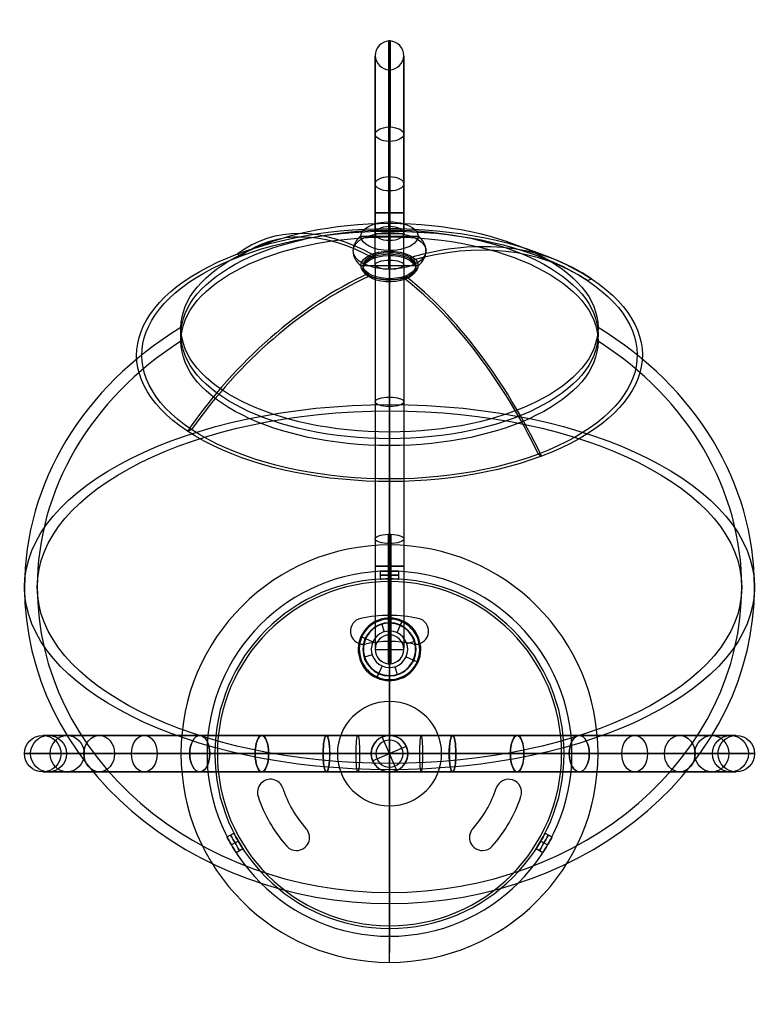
# Model space of a CAD drawing. Extents: x -71 to 71, y -48 to 141.
import ezdxf

# ---------------------------------------------------------------- set-up
doc = ezdxf.new("R2010")
doc.units = 0
doc.header["$MEASUREMENT"] = 0
doc.layers.add('MODEL_237_1', color=7, linetype='CONTINUOUS')

msp = doc.modelspace()

# ---------------------------------------------------------------- linework, layer by layer
at = {"layer": 'MODEL_237_1'}
for p, q in [((0, 120.12, 85.78), (0, 101.09, 96.77)), ((-2.75, 118.75, 83.4), (-2.75, 99.71, 94.39)), ((0, 98.34, 92), (0, 117.37, 81.01)), ((2.75, 118.75, 83.4), (2.75, 99.71, 94.39)), ((-0.01, 96.44, 89.92), (0.01, 101.94, 99.45)), ((0, 99.06, 140.95), (0, 101.66, 139.45)), ((0, 98.34, 92), (0, 101.09, 96.77)), ((-5.5, 99.2, 94.69), (5.5, 99.19, 94.68)), ((-2.75, 99.71, 94.39), (2.75, 99.71, 94.39)), ((0.01, 96.32, 102.7), (-0.01, 90.82, 93.17)), ((-29.16, 95.79, 141.4), (-28.56, 95.39, 140.71)), ((-3.04, 95.58, 101.43), (-3.04, 94.98, 101.78)), ((0, 42.07, 49.57), (0, 94.61, 31.29)), ((4.03, 94.48, 100.91), (4.03, 95.08, 100.56)), ((-5.5, 93.57, 97.94), (5.5, 93.56, 97.93)), ((-2.75, 93.71, 28.69), (-2.75, 41.17, 46.98)), ((0, 92.81, 26.1), (0, 40.26, 44.38)), ((2.75, 93.71, 28.69), (2.75, 41.17, 46.98)), ((-4.03, 92.05, 95.31), (-4.03, 91.44, 95.66)), ((3.04, 91.55, 94.44), (3.04, 90.94, 94.79)), ((37.95, 90.69, 132.58), (38.75, 90.99, 133.1)), ((-40, 79.06, 106.31), (-40, 81.66, 104.81)), ((40, 79.06, 106.31), (40, 81.66, 104.81)), ((-38.75, 61.83, 82.58), (-37.95, 62.13, 83.1)), ((0, 61.66, 70.17), (0, 59.06, 71.67)), ((28.56, 57.43, 74.97), (29.16, 57.03, 74.28)), ((0, 40, 25), (0, 40, 27)), ((0, 25.1, 25), (0, 40, 25)), ((0, 25.1, 27), (0, 40, 27)), ((-1.75, 33.45, 17), (-1.75, 34.96, 17)), ((0, 35, 2), (0, 35, 15.25)), ((0, 35, 18.75), (0, 35, 25)), ((0, 33.5, 15.25), (0, 35, 15.25)), ((0, 35, 25), (0, 33.5, 25)), ((0, 33.5, 18.75), (0, 35, 18.75)), ((1.75, 34.96, 17), (1.75, 33.45, 17)), ((0, 33.5, 15.25), (0, 33.5, 2)), ((0, 33.5, 25), (0, 33.5, 18.75)), ((0, 33, 1.5), (0, 26.5, 1.5)), ((0, 26.5), (0, 33)), ((0, 26.5), (0, 26.5, 1.5)), ((-5.52, 25.92), (-5.52, 25.92, 1.5)), ((-1.48, 24.78, 27), (-1.04, 23.34, 27)), ((0, 25.1, 25), (0, 25.1, 27)), ((2.37, 25.29, 29), (1.43, 23.19, 29)), ((2.04, 24.56, 27), (2.37, 25.29, 27)), ((2.45, 25.48, 27.2), (2.45, 25.48, 28.8)), ((5.52, 25.92), (5.52, 25.92, 1.5)), ((-7.5, 23.47), (-7.5, 23.47, 1.5)), ((0, 22.74, 31.92), (0, 22.74, 4.48)), ((0, 17.24, 4.48), (0, 22.74, 4.48)), ((1.43, 23.19, 29), (1.43, 23.19, 27)), ((7.5, 23.47), (7.5, 23.47, 1.5)), ((-5.48, 22.45, 28.8), (-5.48, 22.45, 27.2)), ((-5.29, 22.37, 29), (-3.19, 21.43, 29)), ((-5.29, 22.37, 27), (-4.56, 22.04, 27)), ((-5, 20.97, 1.5), (-5, 20.97)), ((-4.48, 21.03), (-4.48, 21.03, 1.5)), ((-3.19, 21.43, 29), (-3.19, 21.43, 27)), ((0, 21.5, 1.5), (0, 10, 1.5)), ((0, 10), (0, 21.5)), ((0, 21.5), (0, 21.5, 1.5)), ((4.78, 21.48, 27), (3.34, 21.04, 27)), ((4.48, 21.03, 1.5), (4.48, 21.03)), ((5, 20.97, 1.5), (5, 20.97)), ((-5.1, 20, 27), (-5.1, 20, 25)), ((-3.34, 18.96, 27), (-4.78, 18.52, 27)), ((-2.75, 19.99, 4.48), (-2.75, 19.99, 31.92)), ((-2.75, 19.99, 4.48), (2.75, 19.99, 4.48)), ((2.75, 19.99, 31.92), (2.75, 19.99, 4.48)), ((5.1, 20, 25), (5.1, 20, 27)), ((0, 17.24, 31.92), (0, 17.24, 4.48)), ((3.19, 18.57, 29), (3.19, 18.57, 27)), ((3.19, 18.57, 29), (5.29, 17.63, 29)), ((4.56, 17.96, 27), (5.29, 17.63, 27)), ((5.48, 17.55, 28.8), (5.48, 17.55, 27.2)), ((-1.43, 16.81, 29), (-2.37, 14.71, 29)), ((-2.37, 14.71, 27), (-2.04, 15.44, 27)), ((-1.43, 16.81, 27), (-1.43, 16.81, 29)), ((1.04, 16.66, 27), (1.48, 15.22, 27)), ((-2.45, 14.52, 28.8), (-2.45, 14.52, 27.2)), ((0, 14.9, 25), (0, 14.9, 27)), ((0, 2.6, 25), (0, 14.9, 25)), ((0, 2.6, 27), (0, 14.9, 27)), ((0, 10, 1.5), (0, 10)), ((1.4, -3.21, 27), (-1.4, 3.21, 27)), ((0, 3.5, 67), (-0.06, 3.5, 67.06)), ((0.06, 3.5, 67.06), (-0.06, 3.5, 67.06)), ((-0.06, 3.5, 67.06), (0, 3.5, 67.13)), ((0, 3.5, 67.13), (0.06, 3.5, 67.06)), ((0.06, 3.5, 67.06), (0, 3.5, 67)), ((0, 3.5, 27), (0, 3.5, 67)), ((0, 3.5, 67), (0, 3.5, 67.13)), ((0, 2.6, 25), (0, 2.6, 27)), ((-35, 0, 25), (-33.5, 0, 25)), ((-35, 0, 2), (-35, 0, 25)), ((-33.5, 0, 2), (-33.5, 0, 25)), ((-33, 0, 1.5), (-10, 0, 1.5)), ((-33, 0), (-10, 0)), ((-10, 0), (-10, 0, 1.5)), ((-3.5, 0, 63.59), (-3.5, 0, 27)), ((3.21, 1.4, 27), (-3.21, -1.4, 27)), ((3.5, 0, 27), (3.5, 0, 63.59)), ((10, 0, 1.5), (33, 0, 1.5)), ((10, 0), (33, 0)), ((10, 0), (10, 0, 1.5)), ((33.5, 0, 2), (33.5, 0, 25)), ((33.5, 0, 25), (35, 0, 25)), ((35, 0, 2), (35, 0, 25)), ((-40, 0, 25), (-40, 0, 27)), ((-40, 0, 25), (-2.6, 0, 25)), ((-40, 0, 27), (-2.6, 0, 27)), ((-2.6, 0, 27), (-2.6, 0, 25)), ((2.6, 0, 25), (2.6, 0, 27)), ((2.6, 0, 25), (40, 0, 25)), ((2.6, 0, 27), (40, 0, 27)), ((40, 0, 27), (40, 0, 25)), ((0, -3.5, 67.13), (-0.06, -3.5, 67.06)), ((-0.06, -3.5, 67.06), (0, -3.5, 67)), ((-0.06, -3.5, 67.06), (0.06, -3.5, 67.06)), ((0, -2.6, 25), (0, -2.6, 27)), ((0, -40, 25), (0, -2.6, 25)), ((0, -40, 27), (0, -2.6, 27)), ((0, -3.5, 67), (0.06, -3.5, 67.06)), ((0.06, -3.5, 67.06), (0, -3.5, 67.13)), ((0, -3.5, 67), (0, -3.5, 67.13)), ((0, -3.5, 27), (0, -3.5, 67)), ((-22.83, -4.91), (-22.83, -4.91, 1.5)), ((22.83, -4.91), (22.83, -4.91, 1.5)), ((-25.33, -7.41), (-25.33, -7.41, 1.5)), ((-20.45, -6.64, 1.5), (-20.45, -6.64)), ((20.45, -6.64), (20.45, -6.64, 1.5)), ((25.33, -7.41), (25.33, -7.41, 1.5)), ((-25.21, -8.18), (-25.21, -8.18, 1.5)), ((25.21, -8.18, 1.5), (25.21, -8.18)), ((0, -10), (0, -10, 1.5)), ((0, -10, 1.5), (0, -33, 1.5)), ((0, -33), (0, -10)), ((-15.97, -14.39), (-15.97, -14.39, 1.5)), ((15.97, -14.39, 1.5), (15.97, -14.39)), ((-31.15, -15.96, 17), (-29.85, -15.21, 17)), ((-29.01, -16.75, 15.25), (-30.31, -17.5, 15.25)), ((-29.01, -16.75, 18.75), (-30.31, -17.5, 18.75)), ((-15.33, -16.07), (-15.33, -16.07, 1.5)), ((15.33, -16.07), (15.33, -16.07, 1.5)), ((29.01, -16.75, 15.25), (30.31, -17.5, 15.25)), ((29.01, -16.75, 18.75), (30.31, -17.5, 18.75)), ((29.85, -15.21, 17), (31.15, -15.96, 17)), ((-28.1, -18.24, 17), (-29.4, -18.99, 17)), ((-19.69, -17.74, 1.5), (-19.69, -17.74)), ((-17.83, -18.57, 1.5), (-17.83, -18.57)), ((17.83, -18.57, 1.5), (17.83, -18.57)), ((19.69, -17.74), (19.69, -17.74, 1.5)), ((29.4, -18.99, 17), (28.1, -18.24, 17)), ((0, -33.5, 2), (0, -33.5, 25)), ((0, -33.5, 25), (0, -35, 25)), ((0, -35, 25), (0, -35, 2)), ((0, -40, 25), (0, -40, 27))]:
    msp.add_line(p, q, dxfattribs=at)
for points in [[(-3.5, 0, 63.59), (-3.5, 0.05, 63.59), (-3.5, 0.09, 63.59), (-3.5, 0.14, 63.59), (-3.49, 0.19, 63.59), (-3.49, 0.23, 63.6), (-3.49, 0.28, 63.6), (-3.48, 0.33, 63.6), (-3.48, 0.37, 63.61), (-3.47, 0.42, 63.61), (-3.47, 0.46, 63.62), (-3.46, 0.51, 63.62), (-3.46, 0.55, 63.63), (-3.45, 0.6, 63.64), (-3.44, 0.64, 63.64), (-3.42, 0.73, 63.66), (-3.4, 0.82, 63.68), (-3.38, 0.91, 63.7), (-3.36, 0.99, 63.73), (-3.33, 1.08, 63.75), (-3.3, 1.16, 63.78), (-3.27, 1.25, 63.81), (-3.24, 1.33, 63.84), (-3.2, 1.41, 63.87), (-3.17, 1.49, 63.9), (-3.13, 1.56, 63.94), (-3.09, 1.64, 63.98), (-3.05, 1.71, 64.02), (-3.01, 1.79, 64.06), (-2.97, 1.86, 64.1), (-2.92, 1.93, 64.14), (-2.88, 1.99, 64.18), (-2.83, 2.06, 64.23), (-2.78, 2.12, 64.27), (-2.73, 2.19, 64.32), (-2.68, 2.25, 64.37), (-2.63, 2.31, 64.42), (-2.58, 2.36, 64.47), (-2.53, 2.42, 64.52), (-2.47, 2.47, 64.57), (-2.41, 2.54, 64.63), (-2.34, 2.6, 64.7), (-2.27, 2.67, 64.77), (-2.2, 2.72, 64.84), (-2.13, 2.78, 64.91), (-2.05, 2.83, 64.98), (-1.98, 2.89, 65.05), (-1.9, 2.94, 65.12), (-1.83, 2.98, 65.2), (-1.75, 3.03, 65.27), (-1.68, 3.07, 65.34), (-1.6, 3.11, 65.42), (-1.52, 3.15, 65.49), (-1.44, 3.19, 65.57), (-1.37, 3.22, 65.65), (-1.29, 3.25, 65.72), (-1.21, 3.28, 65.8), (-1.13, 3.31, 65.88), (-1.05, 3.34, 65.96), (-0.97, 3.36, 66.04), (-0.89, 3.38, 66.12), (-0.81, 3.4, 66.19), (-0.65, 3.44, 66.35), (-0.49, 3.47, 66.52), (-0.32, 3.48, 66.68), (-0.16, 3.5, 66.84), (0, 3.5, 67)], [(0, 3.5, 67), (0.16, 3.5, 66.84), (0.32, 3.48, 66.68), (0.49, 3.47, 66.52), (0.65, 3.44, 66.35), (0.81, 3.4, 66.19), (0.89, 3.38, 66.12), (0.97, 3.36, 66.04), (1.05, 3.34, 65.96), (1.13, 3.31, 65.88), (1.21, 3.28, 65.8), (1.29, 3.25, 65.72), (1.37, 3.22, 65.65), (1.44, 3.19, 65.57), (1.52, 3.15, 65.49), (1.6, 3.11, 65.42), (1.68, 3.07, 65.34), (1.75, 3.03, 65.27), (1.83, 2.98, 65.2), (1.9, 2.94, 65.12), (1.98, 2.89, 65.05), (2.05, 2.83, 64.98), (2.13, 2.78, 64.91), (2.2, 2.72, 64.84), (2.27, 2.67, 64.77), (2.34, 2.6, 64.7), (2.41, 2.54, 64.63), (2.47, 2.47, 64.57), (2.53, 2.42, 64.52), (2.58, 2.36, 64.47), (2.63, 2.31, 64.42), (2.68, 2.25, 64.37), (2.73, 2.19, 64.32), (2.78, 2.12, 64.27), (2.83, 2.06, 64.23), (2.88, 1.99, 64.18), (2.92, 1.93, 64.14), (2.97, 1.86, 64.1), (3.01, 1.79, 64.06), (3.05, 1.71, 64.02), (3.09, 1.64, 63.98), (3.13, 1.56, 63.94), (3.17, 1.49, 63.9), (3.2, 1.41, 63.87), (3.24, 1.33, 63.84), (3.27, 1.25, 63.81), (3.3, 1.16, 63.78), (3.33, 1.08, 63.75), (3.36, 0.99, 63.73), (3.38, 0.91, 63.7), (3.4, 0.82, 63.68), (3.42, 0.73, 63.66), (3.44, 0.64, 63.64), (3.45, 0.6, 63.64), (3.46, 0.55, 63.63), (3.46, 0.51, 63.62), (3.47, 0.46, 63.62), (3.47, 0.42, 63.61), (3.48, 0.37, 63.61), (3.48, 0.33, 63.6), (3.49, 0.28, 63.6), (3.49, 0.23, 63.6), (3.49, 0.19, 63.59), (3.5, 0.14, 63.59), (3.5, 0.09, 63.59), (3.5, 0.05, 63.59), (3.5, 0, 63.59)], [(0, -3.5, 67), (-0.16, -3.5, 66.84), (-0.32, -3.48, 66.68), (-0.49, -3.47, 66.52), (-0.65, -3.44, 66.35), (-0.81, -3.4, 66.19), (-0.89, -3.38, 66.12), (-0.97, -3.36, 66.04), (-1.05, -3.34, 65.96), (-1.13, -3.31, 65.88), (-1.21, -3.28, 65.8), (-1.29, -3.25, 65.72), (-1.37, -3.22, 65.65), (-1.44, -3.19, 65.57), (-1.52, -3.15, 65.49), (-1.6, -3.11, 65.42), (-1.68, -3.07, 65.34), (-1.75, -3.03, 65.27), (-1.83, -2.98, 65.2), (-1.9, -2.94, 65.12), (-1.98, -2.89, 65.05), (-2.05, -2.83, 64.98), (-2.13, -2.78, 64.91), (-2.2, -2.72, 64.84), (-2.27, -2.67, 64.77), (-2.34, -2.6, 64.7), (-2.41, -2.54, 64.63), (-2.47, -2.47, 64.57), (-2.53, -2.42, 64.52), (-2.58, -2.36, 64.47), (-2.63, -2.31, 64.42), (-2.68, -2.25, 64.37), (-2.73, -2.19, 64.32), (-2.78, -2.12, 64.27), (-2.83, -2.06, 64.23), (-2.88, -1.99, 64.18), (-2.92, -1.93, 64.14), (-2.97, -1.86, 64.1), (-3.01, -1.79, 64.06), (-3.05, -1.71, 64.02), (-3.09, -1.64, 63.98), (-3.13, -1.56, 63.94), (-3.17, -1.49, 63.9), (-3.2, -1.41, 63.87), (-3.24, -1.33, 63.84), (-3.27, -1.25, 63.81), (-3.3, -1.16, 63.78), (-3.33, -1.08, 63.75), (-3.36, -0.99, 63.73), (-3.38, -0.91, 63.7), (-3.4, -0.82, 63.68), (-3.42, -0.73, 63.66), (-3.44, -0.64, 63.64), (-3.45, -0.6, 63.64), (-3.46, -0.55, 63.63), (-3.46, -0.51, 63.62), (-3.47, -0.46, 63.62), (-3.47, -0.42, 63.61), (-3.48, -0.37, 63.61), (-3.48, -0.33, 63.6), (-3.49, -0.28, 63.6), (-3.49, -0.23, 63.6), (-3.49, -0.19, 63.59), (-3.5, -0.14, 63.59), (-3.5, -0.09, 63.59), (-3.5, -0.05, 63.59), (-3.5, 0, 63.59)], [(3.5, 0, 63.59), (3.5, -0.05, 63.59), (3.5, -0.09, 63.59), (3.5, -0.14, 63.59), (3.49, -0.19, 63.59), (3.49, -0.23, 63.6), (3.49, -0.28, 63.6), (3.48, -0.33, 63.6), (3.48, -0.37, 63.61), (3.47, -0.42, 63.61), (3.47, -0.46, 63.62), (3.46, -0.51, 63.62), (3.46, -0.55, 63.63), (3.45, -0.6, 63.64), (3.44, -0.64, 63.64), (3.42, -0.73, 63.66), (3.4, -0.82, 63.68), (3.38, -0.91, 63.7), (3.36, -0.99, 63.73), (3.33, -1.08, 63.75), (3.3, -1.16, 63.78), (3.27, -1.25, 63.81), (3.24, -1.33, 63.84), (3.2, -1.41, 63.87), (3.17, -1.49, 63.9), (3.13, -1.56, 63.94), (3.09, -1.64, 63.98), (3.05, -1.71, 64.02), (3.01, -1.79, 64.06), (2.97, -1.86, 64.1), (2.92, -1.93, 64.14), (2.88, -1.99, 64.18), (2.83, -2.06, 64.23), (2.78, -2.12, 64.27), (2.73, -2.19, 64.32), (2.68, -2.25, 64.37), (2.63, -2.31, 64.42), (2.58, -2.36, 64.47), (2.53, -2.42, 64.52), (2.47, -2.47, 64.57), (2.41, -2.54, 64.63), (2.34, -2.6, 64.7), (2.27, -2.67, 64.77), (2.2, -2.72, 64.84), (2.13, -2.78, 64.91), (2.05, -2.83, 64.98), (1.98, -2.89, 65.05), (1.9, -2.94, 65.12), (1.83, -2.98, 65.2), (1.75, -3.03, 65.27), (1.68, -3.07, 65.34), (1.6, -3.11, 65.42), (1.52, -3.15, 65.49), (1.44, -3.19, 65.57), (1.37, -3.22, 65.65), (1.29, -3.25, 65.72), (1.21, -3.28, 65.8), (1.13, -3.31, 65.88), (1.05, -3.34, 65.96), (0.97, -3.36, 66.04), (0.89, -3.38, 66.12), (0.81, -3.4, 66.19), (0.65, -3.44, 66.35), (0.49, -3.47, 66.52), (0.32, -3.48, 66.68), (0.16, -3.5, 66.84), (0, -3.5, 67)]]:
    msp.add_polyline3d(points, dxfattribs=at)
for centre in [(-66.5, 0, 133.5), (66.5, 0, 133.5)]:
    msp.add_circle(centre, 3.5, dxfattribs=at)
at = {"layer": 'MODEL_237_1', "extrusion": (0.18196, 3.98774e-15, 0.983306)}
msp.add_circle((0, 90.79, 131.27), 3.5, dxfattribs=at)
at = {"layer": 'MODEL_237_1', "extrusion": (-0.181957, 1.63135e-15, 0.983306)}
msp.add_circle((0, -42.21, 131.27), 3.5, dxfattribs=at)
at = {"layer": 'MODEL_237_1', "extrusion": (2.00341e-16, 1, -4.27394e-16)}
msp.add_circle((0, 133.5, 3.5), 66.5, dxfattribs=at)
at = {"layer": 'MODEL_237_1', "extrusion": (0.368098, -7.25044e-16, 0.929787)}
msp.add_circle((0, 115.64, 124.13), 3.5, dxfattribs=at)
at = {"layer": 'MODEL_237_1', "extrusion": (-0.368092, 3.4077e-15, 0.929789)}
msp.add_circle((0, -17.36, 124.13), 3.5, dxfattribs=at)
at = {"layer": 'MODEL_237_1', "extrusion": (0.547211, 5.07531e-16, 0.836995)}
msp.add_circle((0, 139.55, 111.74), 3.5, dxfattribs=at)
at = {"layer": 'MODEL_237_1', "extrusion": (-0.54721, -1.16007e-15, 0.836996)}
msp.add_circle((0, 6.55, 111.74), 3.5, dxfattribs=at)
at = {"layer": 'MODEL_237_1', "extrusion": (0.70711, 2.17513e-15, 0.707104)}
msp.add_circle((0, 160.9, 94.4), 3.5, dxfattribs=at)
at = {"layer": 'MODEL_237_1', "extrusion": (-0.707104, 2.90017e-15, 0.70711)}
msp.add_circle((0, 27.9, 94.4), 3.5, dxfattribs=at)
at = {"layer": 'MODEL_237_1', "extrusion": (0.836996, -5.07531e-16, 0.54721)}
msp.add_circle((0, 178.24, 73.05), 3.5, dxfattribs=at)
at = {"layer": 'MODEL_237_1', "extrusion": (0.836995, 2.28389e-15, -0.547211)}
msp.add_circle((0, 45.24, -73.05), 3.5, dxfattribs=at)
at = {"layer": 'MODEL_237_1', "extrusion": (0.929789, 1.88511e-15, 0.368092)}
msp.add_circle((0, 190.63, 49.14), 3.5, dxfattribs=at)
at = {"layer": 'MODEL_237_1', "extrusion": (0.929787, 2.68266e-15, -0.368098)}
msp.add_circle((0, 57.63, -49.14), 3.5, dxfattribs=at)
at = {"layer": 'MODEL_237_1', "extrusion": (0.983305, 4.71277e-16, 0.181963)}
msp.add_circle((0, 197.77, 24.29), 3.5, dxfattribs=at)
at = {"layer": 'MODEL_237_1', "extrusion": (0.983306, -6.16287e-16, -0.18196)}
msp.add_circle((0, 64.77, -24.29), 3.5, dxfattribs=at)
at = {"layer": 'MODEL_237_1', "extrusion": (0.995818, -2.35639e-16, 0.091359)}
msp.add_circle((0, 199.44, 12.2), 3.5, dxfattribs=at)
at = {"layer": 'MODEL_237_1', "extrusion": (1, -3.17207e-17, 1.4156e-12)}
msp.add_circle((0, 200), 3.5, dxfattribs=at)
at = {"layer": 'MODEL_237_1', "extrusion": (0.995817, -2.17513e-16, -0.091365)}
msp.add_circle((0, 199.44, -12.2), 3.5, dxfattribs=at)
at = {"layer": 'MODEL_237_1', "extrusion": (0.983306, 1.08757e-16, 0.181957)}
msp.add_circle((0, 64.77, 24.29), 3.5, dxfattribs=at)
at = {"layer": 'MODEL_237_1', "extrusion": (0.983305, -7.25042e-16, -0.181966)}
msp.add_circle((0, 197.77, -24.29), 3.5, dxfattribs=at)
at = {"layer": 'MODEL_237_1', "extrusion": (0.929789, 7.25044e-17, 0.368092)}
msp.add_circle((0, 57.63, 49.14), 3.5, dxfattribs=at)
at = {"layer": 'MODEL_237_1', "extrusion": (0.929787, 3.62522e-16, -0.368099)}
msp.add_circle((0, 190.63, -49.14), 3.5, dxfattribs=at)
at = {"layer": 'MODEL_237_1', "extrusion": (0.836996, -2.82767e-15, 0.54721)}
msp.add_circle((0, 45.24, 73.05), 3.5, dxfattribs=at)
at = {"layer": 'MODEL_237_1', "extrusion": (0.836995, -3.91524e-15, -0.547211)}
msp.add_circle((0, 178.24, -73.05), 3.5, dxfattribs=at)
at = {"layer": 'MODEL_237_1', "extrusion": (0.70711, 2.90017e-15, 0.707104)}
msp.add_circle((0, 27.9, 94.4), 3.5, dxfattribs=at)
at = {"layer": 'MODEL_237_1', "extrusion": (-0.707104, 2.17513e-15, 0.70711)}
msp.add_circle((0, 160.9, 94.4), 3.5, dxfattribs=at)
at = {"layer": 'MODEL_237_1', "extrusion": (0.547211, -1.16007e-15, 0.836995)}
msp.add_circle((0, 6.55, 111.74), 3.5, dxfattribs=at)
at = {"layer": 'MODEL_237_1', "extrusion": (-0.54721, -4.49527e-15, 0.836996)}
msp.add_circle((0, 139.55, 111.74), 3.5, dxfattribs=at)
at = {"layer": 'MODEL_237_1', "extrusion": (0.368098, 7.25044e-16, 0.929787)}
msp.add_circle((0, -17.36, 124.13), 3.5, dxfattribs=at)
at = {"layer": 'MODEL_237_1', "extrusion": (-0.368092, 3.04518e-15, 0.929789)}
msp.add_circle((0, 115.64, 124.13), 3.5, dxfattribs=at)
at = {"layer": 'MODEL_237_1', "extrusion": (0.18196, 1.99387e-15, 0.983306)}
msp.add_circle((0, -42.21, 131.27), 3.5, dxfattribs=at)
at = {"layer": 'MODEL_237_1', "extrusion": (-0.181957, 9.06304e-16, 0.983306)}
msp.add_circle((0, 90.79, 131.27), 3.5, dxfattribs=at)
at = {"layer": 'MODEL_237_1', "extrusion": (-1.47427e-16, 1, -3.77425e-16)}
msp.add_circle((0, 133.5), 63, dxfattribs=at)
at = {"layer": 'MODEL_237_1', "extrusion": (-1.0017e-17, 1, -5.37582e-16)}
msp.add_circle((0, 133.5, -3.5), 66.5, dxfattribs=at)
at = {"layer": 'MODEL_237_1', "extrusion": (1, 4.72051e-16, 8.17617e-16)}
for centre, radius, start, end in [((103.64, 57.23, -0.13), 32.96, 250.8133, 60), ((103.64, 57.23, 0.13), 32.96, 250.8133, 60), ((35.93, 31.92, -0.24), 18.68, 70.8133, 180), ((35.93, 31.92, 0.24), 18.68, 70.8133, 180)]:
    msp.add_arc(centre, radius, start, end, dxfattribs=at)
at = {"layer": 'MODEL_237_1', "extrusion": (1, 4.76355e-16, 8.1104e-16)}
msp.add_arc((103.64, 57.23), 32.96, 250.8133, 60, dxfattribs=at)
at = {"layer": 'MODEL_237_1', "extrusion": (1, 0, 0)}
for centre, radius, start, end in [((103.64, 57.23, -2.75), 30.09, 250.8133, 60), ((103.64, 57.23, 2.75), 30.09, 250.8133, 60), ((31.91, 133.53), 70, 240, 295.1501), ((31.91, 133.53), 67.56, 240, 293.6961), ((35.93, 31.92, -2.74), 15.71, 70.8133, 180), ((35.93, 31.92, 2.74), 15.71, 70.8133, 180), ((33, 2), 2, 270, 0), ((33, 2), 0.5, 270, 0), ((31.91, 133.53), 67.56, 150, 240), ((31.91, 133.53), 70, 150, 240), ((-33, 2), 2, 180, 270), ((-33, 2), 0.5, 180, 270), ((-33, 2), 0.5, 180, 270), ((-33, 2), 2, 180, 270)]:
    msp.add_arc(centre, radius, start, end, dxfattribs=at)
at = {"layer": 'MODEL_237_1'}
for centre, radius, start, end in [((0, 133.86, 57.23), 2.75, 92.6056, 270), ((0, 133.86, 57.23), 2.75, 90, 92.6056), ((0, 133.86, 57.23), 2.75, 87.3944, 90), ((0, 133.86, 57.23), 2.75, 270, 87.3944), ((0, 0, 25), 40, 0, 180), ((0, 0, 27), 40, 0, 180), ((0, 0, 26), 40, 0, 180), ((0, 0, 2), 35, 90, 270), ((0, 0, 25), 35, 90, 270), ((0, 0, 13.5), 35, 90, 270), ((0, 0, 2), 35, 270, 90), ((0, 0, 25), 35, 270, 90), ((0, 0, 13.5), 35, 270, 90), ((0, 0, 2), 33.5, 90, 270), ((0, 0, 25), 33.5, 90, 270), ((0, 0, 13.5), 33.5, 90, 270), ((0, 0, 1.5), 33, 90, 270), ((0, 0), 33, 90, 270), ((0, 0, 2), 33.5, 270, 90), ((0, 0, 25), 33.5, 270, 90), ((0, 0, 13.5), 33.5, 270, 90), ((0, 0), 33, 270, 90), ((0, 0, 1.5), 33, 270, 90), ((0, 0), 26.5, 77.9753, 102.0247), ((0, 0, 1.5), 26.5, 77.9753, 102.0247), ((0, 0, 0.75), 26.5, 77.9753, 102.0247), ((-5, 23.47), 2.5, 102.0247, 270), ((-5, 23.47, 1.5), 2.5, 102.0247, 270), ((-5, 23.47, 0.75), 2.5, 102.0247, 270), ((0, 20, 28.8), 6, 65.8806, 245.8806), ((0, 20, 27.2), 6, 65.8806, 245.8806), ((0, 20, 28), 6, 65.8806, 245.8806), ((0, 20, 29), 5.8, 65.8806, 245.8806), ((0, 20, 27), 5.8, 65.8806, 245.8806), ((0, 20, 29), 5.8, 65.8806, 245.8806), ((0, 20, 27), 5.8, 65.8806, 245.8806), ((0, 20, 25), 5.1, 0, 180), ((0, 20, 27), 5.1, 0, 180), ((0, 20, 26), 5.1, 0, 180), ((0, 20, 27), 5, 65.8806, 245.8806), ((0, 20, 27.2), 6, 245.8806, 65.8806), ((0, 20, 28.8), 6, 245.8806, 65.8806), ((0, 20, 28), 6, 245.8806, 65.8806), ((0, 20, 27), 5.8, 245.8806, 65.8806), ((0, 20, 29), 5.8, 245.8806, 65.8806), ((0, 20, 27), 5.8, 245.8806, 65.8806), ((0, 20, 29), 5.8, 245.8806, 65.8806), ((0, 20, 27), 5, 245.8806, 65.8806), ((5, 23.47), 2.5, 270, 77.9753), ((5, 23.47, 1.5), 2.5, 270, 77.9753), ((5, 23.47, 0.75), 2.5, 270, 77.9753), ((0, 20, 29), 3.5, 65.8806, 245.8806), ((0, 20, 27), 3.5, 65.8806, 245.8806), ((0, 19.99, 31.92), 2.75, 90, 180), ((0, 19.99, 4.48), 2.75, 0, 180), ((0, 19.99, 18.2), 2.75, 0, 180), ((0, 20, 29), 3.5, 245.8806, 65.8806), ((0, 20, 27), 3.5, 245.8806, 65.8806), ((0, 19.99, 31.92), 2.75, 0, 90), ((-5, 23.47), 2.5, 270, 282.0247), ((-5, 23.47, 1.5), 2.5, 270, 282.0247), ((-5, 23.47, 0.75), 2.5, 270, 282.0247), ((0, 0), 21.5, 77.9753, 102.0247), ((0, 0, 1.5), 21.5, 77.9753, 102.0247), ((0, 0, 0.75), 21.5, 77.9753, 102.0247), ((5, 23.47), 2.5, 257.9753, 270), ((5, 23.47, 1.5), 2.5, 257.9753, 270), ((5, 23.47, 0.75), 2.5, 257.9753, 270), ((0, 20, 25), 5.1, 180, 0), ((0, 20, 27), 5.1, 180, 0), ((0, 20, 26), 5.1, 180, 0), ((0, 19.99, 4.48), 2.75, 180, 0), ((0, 19.99, 31.92), 2.75, 180, 265.0704), ((0, 19.99, 18.2), 2.75, 180, 0), ((0, 19.99, 31.92), 2.75, 274.9296, 0), ((0, 19.99, 31.92), 2.75, 265.0704, 270), ((0, 19.99, 31.92), 2.75, 270, 274.9296), ((0, 0), 10, 90, 270), ((0, 0, 1.5), 10, 90, 270), ((0, 0, 0.75), 10, 90, 270), ((0, 0), 10, 270, 90), ((0, 0, 1.5), 10, 270, 90), ((0, 0, 0.75), 10, 270, 90), ((0, 0, 27), 3.5, 0, 180), ((0, 0, 47.03), 3.5, 0, 180), ((0, 0, 25), 2.6, 0, 180), ((0, 0, 27), 2.6, 0, 180), ((0, 0, 26), 2.6, 0, 180), ((0, 0, 27), 3.5, 180, 0), ((0, 0, 47.03), 3.5, 180, 0), ((0, 0, 25), 40, 180, 0), ((0, 0, 27), 40, 180, 0), ((0, 0, 26), 40, 180, 0), ((0, 0, 25), 2.6, 180, 0), ((0, 0, 27), 2.6, 180, 0), ((0, 0, 26), 2.6, 180, 0), ((-22.83, -7.41), 2.5, 17.9753, 197.9753), ((-22.83, -7.41, 1.5), 2.5, 17.9753, 197.9753), ((-22.83, -7.41, 0.75), 2.5, 17.9753, 197.9753), ((22.83, -7.41), 2.5, 342.0247, 162.0247), ((22.83, -7.41, 1.5), 2.5, 342.0247, 162.0247), ((22.83, -7.41, 0.75), 2.5, 342.0247, 162.0247), ((0, 0), 21.5, 197.9753, 222.0247), ((0, 0, 1.5), 21.5, 197.9753, 222.0247), ((0, 0, 0.75), 21.5, 197.9753, 222.0247), ((0, 0), 21.5, 317.9753, 342.0247), ((0, 0, 1.5), 21.5, 317.9753, 342.0247), ((0, 0, 0.75), 21.5, 317.9753, 342.0247), ((0, 0), 26.5, 197.9753, 222.0247), ((0, 0, 1.5), 26.5, 197.9753, 222.0247), ((0, 0, 0.75), 26.5, 197.9753, 222.0247), ((0, 0), 26.5, 317.9753, 342.0247), ((0, 0, 1.5), 26.5, 317.9753, 342.0247), ((0, 0, 0.75), 26.5, 317.9753, 342.0247), ((-17.83, -16.07), 2.5, 270, 42.0247), ((-17.83, -16.07, 1.5), 2.5, 270, 42.0247), ((-17.83, -16.07, 0.75), 2.5, 270, 42.0247), ((17.83, -16.07), 2.5, 137.9753, 270), ((17.83, -16.07, 1.5), 2.5, 137.9753, 270), ((17.83, -16.07, 0.75), 2.5, 137.9753, 270), ((-17.83, -16.07), 2.5, 222.0247, 270), ((-17.83, -16.07, 1.5), 2.5, 222.0247, 270), ((-17.83, -16.07, 0.75), 2.5, 222.0247, 270), ((17.83, -16.07), 2.5, 270, 317.9753), ((17.83, -16.07, 1.5), 2.5, 270, 317.9753), ((17.83, -16.07, 0.75), 2.5, 270, 317.9753)]:
    msp.add_arc(centre, radius, start, end, dxfattribs=at)
at = {"layer": 'MODEL_237_1', "extrusion": (1, 4.74646e-16, 8.28675e-16)}
msp.add_arc((103.64, 57.23), 27.46, 250.8133, 60, dxfattribs=at)
at = {"layer": 'MODEL_237_1', "extrusion": (2.76842e-16, 0.866025, -0.5)}
msp.add_arc((0, 131.6, 61.14), 2.75, 270, 87.3944, dxfattribs=at)
at = {"layer": 'MODEL_237_1', "extrusion": (2.91035e-13, 0.866025, -0.5)}
msp.add_arc((0, 131.6, 61.14), 2.75, 87.3944, 90, dxfattribs=at)
at = {"layer": 'MODEL_237_1', "extrusion": (-2.89713e-13, 0.866025, -0.5)}
msp.add_arc((0, 131.6, 61.14), 2.75, 90, 92.6056, dxfattribs=at)
at = {"layer": 'MODEL_237_1', "extrusion": (-2.98372e-16, 0.866025, -0.5)}
msp.add_arc((0, 131.6, 61.14), 2.75, 92.6056, 270, dxfattribs=at)
at = {"layer": 'MODEL_237_1', "extrusion": (0, 0.866025, -0.5)}
for centre, radius, start, end in [((0, 131.6, 50.15), 2.75, 270, 90), ((0, 131.6, 50.15), 2.75, 90, 270), ((0, 131.6, 16.81), 40, 270, 90), ((0, 131.6, 16.81), 40, 90, 270), ((0, 131.6, 31.71), 5.05, 323.0345, 143.0345), ((0, 131.6, 31.71), 5.05, 143.0345, 323.0345)]:
    msp.add_arc(centre, radius, start, end, dxfattribs=at)
at = {"layer": 'MODEL_237_1', "extrusion": (5.55112e-17, 0.866025, -0.5)}
msp.add_arc((0, 131.6, 12.25), 48.5, 323.0345, 143.0345, dxfattribs=at)
at = {"layer": 'MODEL_237_1', "extrusion": (3.33067e-16, 0.866025, -0.5)}
msp.add_arc((0, 131.6, 12.25), 47.5, 323.0345, 143.0345, dxfattribs=at)
at = {"layer": 'MODEL_237_1', "extrusion": (9.23415e-16, 0.866025, -0.5)}
msp.add_arc((0, 131.6, 38.56), 5.5, 270.0914, 90.0914, dxfattribs=at)
at = {"layer": 'MODEL_237_1', "extrusion": (4.72051e-16, 1, 2.12608e-14)}
for centre, start, end in [((0, 27.02, 103.64), 272.6056, 90), ((0, 27.02, 103.64), 270, 272.6056), ((0, 27.02, 103.64), 90, 267.3944), ((0, 27.02, 103.64), 267.3944, 270), ((0, 47.86, 35.93), 270, 85.0704), ((0, 47.86, 35.93), 85.0704, 90), ((0, 47.86, 35.93), 90, 94.9296), ((0, 47.86, 35.93), 94.9296, 270)]:
    msp.add_arc(centre, 2.75, start, end, dxfattribs=at)
at = {"layer": 'MODEL_237_1', "extrusion": (7.99382e-16, 0.866025, -0.5)}
msp.add_arc((0, 131.6, 38.56), 5.5, 90.0914, 270.0914, dxfattribs=at)
at = {"layer": 'MODEL_237_1', "extrusion": (0.999999, -0.000797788, -0.001382)}
for centre, start, end in [((97.74, 98.67, -0.21), 10.4497, 109.5502), ((95.02, 93.95, -0.21), 190.4497, 289.5502)]:
    msp.add_arc(centre, 4.27, start, end, dxfattribs=at)
at = {"layer": 'MODEL_237_1', "extrusion": (-3.55271e-16, 0.866025, -0.5)}
for centre, start, end in [((0, 131.6, 18.31), 270, 90), ((0, 131.6, 15.31), 90, 270)]:
    msp.add_arc(centre, 40, start, end, dxfattribs=at)
at = {"layer": 'MODEL_237_1', "extrusion": (0.798998, 0.300667, 0.520771)}
for centre, radius, start, end in [((31.02, 106.83, 79.13), 69.7, 328.6229, 8.6913), ((31.02, 106.83, 79.13), 69, 328.6682, 8.0995), ((31.48, 107.46, 79.13), 69.7, 279.6054, 319.6739), ((31.48, 107.46, 79.13), 69, 280.1973, 319.6286)]:
    msp.add_arc(centre, radius, start, end, dxfattribs=at)
at = {"layer": 'MODEL_237_1', "extrusion": (-1.53837e-15, 0.866025, -0.5)}
msp.add_arc((0, 131.6, 39.16), 2.75, 270, 90, dxfattribs=at)
at = {"layer": 'MODEL_237_1', "extrusion": (1, 1.28655e-32, 1.41767e-32)}
for radius, start, end in [(70, 4.8499, 150), (67.56, 6.3039, 150), (70, 240, 295.1501), (67.56, 240, 293.6961), (67.56, 150, 240), (70, 150, 240)]:
    msp.add_arc((31.91, 133.53), radius, start, end, dxfattribs=at)
at = {"layer": 'MODEL_237_1', "extrusion": (3.55271e-16, 0.866025, -0.5)}
for centre, start, end in [((0, 131.6, 18.31), 90, 270), ((0, 131.6, 15.31), 270, 90)]:
    msp.add_arc(centre, 40, start, end, dxfattribs=at)
at = {"layer": 'MODEL_237_1', "extrusion": (1.53837e-15, 0.866025, -0.5)}
msp.add_arc((0, 131.6, 39.16), 2.75, 90, 270, dxfattribs=at)
at = {"layer": 'MODEL_237_1', "extrusion": (-2.84217e-14, 0.866025, -0.5)}
for start, end in [(270.0914, 90.0914), (90.0914, 270.0914)]:
    msp.add_arc((0, 131.6, 35.31), 7, start, end, dxfattribs=at)
at = {"layer": 'MODEL_237_1', "extrusion": (0.001596, 0.499999, 0.866024)}
for centre, start, end in [((3.04, -35.3, 131.6), 310.6081, 49.7086), ((-2.42, -35.32, 131.6), 130.6081, 229.7086)]:
    msp.add_arc(centre, 4.27, start, end, dxfattribs=at)
at = {"layer": 'MODEL_237_1', "extrusion": (-0.601334, 0.399499, 0.691952)}
for centre, radius, start, end in [((-27.54, 82.72, 105.15), 69.7, 179.2914, 219.3598), ((-27.54, 82.72, 105.15), 69, 179.8832, 219.3145), ((-28.08, 83.28, 105.15), 69.7, 228.3088, 268.3772), ((-28.08, 83.28, 105.15), 69, 228.3541, 267.7854)]:
    msp.add_arc(centre, radius, start, end, dxfattribs=at)
at = {"layer": 'MODEL_237_1', "extrusion": (8.4481e-16, 0.866025, -0.5)}
msp.add_arc((0, 131.6, 32.06), 5.5, 270.0914, 90.0914, dxfattribs=at)
at = {"layer": 'MODEL_237_1', "extrusion": (1.0545e-15, 0.866025, -0.5)}
msp.add_arc((0, 131.6, 32.06), 5.5, 90.0914, 270.0914, dxfattribs=at)
at = {"layer": 'MODEL_237_1', "extrusion": (5.27356e-16, 0.866025, -0.5)}
for centre in [(0, 131.6, 31.36), (0, 131.6, 32.06)]:
    msp.add_arc(centre, 5.05, 323.0345, 143.0345, dxfattribs=at)
at = {"layer": 'MODEL_237_1', "extrusion": (-6.10623e-16, 0.866025, -0.5)}
for centre in [(0, 131.6, 32.06), (0, 131.6, 31.36)]:
    msp.add_arc(centre, 5.05, 143.0345, 323.0345, dxfattribs=at)
at = {"layer": 'MODEL_237_1', "extrusion": (-4.75314e-16, 0.944453, -0.328647)}
msp.add_arc((0, 57.9, 79.08), 2.75, 272.6056, 90, dxfattribs=at)
at = {"layer": 'MODEL_237_1', "extrusion": (1.13598e-16, 0.944453, -0.328647)}
msp.add_arc((0, 57.9, 79.08), 2.75, 90, 267.3944, dxfattribs=at)
at = {"layer": 'MODEL_237_1', "extrusion": (-4.51521e-13, 0.944453, -0.328647)}
msp.add_arc((0, 57.9, 79.08), 2.75, 270, 272.6056, dxfattribs=at)
at = {"layer": 'MODEL_237_1', "extrusion": (4.49904e-13, 0.944453, -0.328647)}
msp.add_arc((0, 57.9, 79.08), 2.75, 267.3944, 270, dxfattribs=at)
at = {"layer": 'MODEL_237_1', "extrusion": (-1.38778e-16, 0.866025, -0.5)}
msp.add_arc((0, 131.6, 12.25), 48.5, 143.0345, 323.0345, dxfattribs=at)
at = {"layer": 'MODEL_237_1', "extrusion": (-3.88578e-16, 0.866025, -0.5)}
msp.add_arc((0, 131.6, 12.25), 47.5, 143.0345, 323.0345, dxfattribs=at)
at = {"layer": 'MODEL_237_1', "extrusion": (-4.05348e-33, 0.5, 0.866025)}
for radius, start, end in [(70, 304.8499, 0), (70, 180, 235.1501), (67.56, 306.3039, 0), (67.56, 180, 233.6961)]:
    msp.add_arc((0, 39.13, 131.6), radius, start, end, dxfattribs=at)
at = {"layer": 'MODEL_237_1', "extrusion": (-1.77123e-16, 0.944453, -0.328647)}
for start, end in [(270, 90), (90, 270)]:
    msp.add_arc((0, 57.9, 51.26), 2.75, start, end, dxfattribs=at)
at = {"layer": 'MODEL_237_1', "extrusion": (4.05348e-33, 0.866025, -0.5)}
for radius, start, end in [(70, 0, 90), (70, 90, 180), (67.56, 0, 90), (67.56, 90, 180)]:
    msp.add_arc((0, 131.6, -39.13), radius, start, end, dxfattribs=at)
at = {"layer": 'MODEL_237_1', "extrusion": (-5.20417e-17, 0.944453, -0.328647)}
msp.add_arc((0, 57.9, 23.44), 2.75, 270, 85.0704, dxfattribs=at)
at = {"layer": 'MODEL_237_1', "extrusion": (1.22728e-13, 0.944453, -0.328647)}
msp.add_arc((0, 57.9, 23.44), 2.75, 85.0704, 90, dxfattribs=at)
at = {"layer": 'MODEL_237_1', "extrusion": (-4.02106e-16, 0.944453, -0.328647)}
msp.add_arc((0, 57.9, 23.44), 2.75, 94.9296, 270, dxfattribs=at)
at = {"layer": 'MODEL_237_1', "extrusion": (-1.21472e-13, 0.944453, -0.328647)}
msp.add_arc((0, 57.9, 23.44), 2.75, 90, 94.9296, dxfattribs=at)
at = {"layer": 'MODEL_237_1', "extrusion": (1, 4.48938e-16, 8.35209e-16)}
msp.add_arc((35.93, 31.92), 18.69, 70.8133, 180, dxfattribs=at)
at = {"layer": 'MODEL_237_1', "extrusion": (1, 4.35712e-16, 8.32075e-16)}
msp.add_arc((35.93, 31.92), 13.19, 70.8133, 180, dxfattribs=at)
at = {"layer": 'MODEL_237_1', "extrusion": (-0.012869, 0.999843, 0.012143)}
msp.add_arc((-0.45, 16.57, 35.18), 1.75, 270.0013, 359.9892, dxfattribs=at)
at = {"layer": 'MODEL_237_1', "extrusion": (-0.012124, 0.999843, -0.012888)}
msp.add_arc((-0.42, 17.45, 34.75), 1.75, 0.0103, 89.9981, dxfattribs=at)
at = {"layer": 'MODEL_237_1', "extrusion": (0, 1, 0)}
for centre, radius, start, end in [((0, 17, 34.23), 1.75, 180, 0), ((0, 17, 34.23), 1.75, 0, 180), ((33, 2), 2, 270, 0), ((33, 2), 0.5, 270, 0), ((-33, 2), 2, 180, 270), ((-33, 2), 0.5, 180, 270)]:
    msp.add_arc(centre, radius, start, end, dxfattribs=at)
at = {"layer": 'MODEL_237_1', "extrusion": (0.012869, 0.999843, 0.012143)}
msp.add_arc((0.45, 16.57, 35.18), 1.75, 180.0108, 269.9987, dxfattribs=at)
at = {"layer": 'MODEL_237_1', "extrusion": (1, 6.83761e-16, 8.50894e-15)}
msp.add_arc((33, 2), 2, 270, 0, dxfattribs=at)
at = {"layer": 'MODEL_237_1', "extrusion": (0.012496, 0.999844, -0.012515)}
msp.add_arc((0.44, 17.44, 34.76), 1.75, 90.0019, 179.9892, dxfattribs=at)
at = {"layer": 'MODEL_237_1', "extrusion": (-0.012667, 0.999829, 0.013466)}
msp.add_arc((-0.42, 16.55, 33.7), 1.75, 270.0021, 359.9888, dxfattribs=at)
at = {"layer": 'MODEL_237_1', "extrusion": (-0.013444, 0.999829, -0.012688)}
msp.add_arc((-0.45, 17.42, 33.26), 1.75, 0.0118, 89.9985, dxfattribs=at)
at = {"layer": 'MODEL_237_1', "extrusion": (0.013056, 0.999829, 0.013077)}
msp.add_arc((0.44, 16.56, 33.69), 1.75, 180.0118, 269.998, dxfattribs=at)
at = {"layer": 'MODEL_237_1', "extrusion": (1, 2.70443e-15, 2.66771e-14)}
msp.add_arc((33, 2), 0.5, 270, 0, dxfattribs=at)
at = {"layer": 'MODEL_237_1', "extrusion": (0.013445, 0.999829, -0.012688)}
msp.add_arc((0.45, 17.42, 33.26), 1.75, 90.0015, 179.9882, dxfattribs=at)
at = {"layer": 'MODEL_237_1', "extrusion": (-4.05348e-33, 0.866025, -0.5)}
for radius, start, end in [(70, 270, 0), (67.56, 270, 0), (70, 180, 270), (67.56, 180, 270)]:
    msp.add_arc((0, 131.6, -39.13), radius, start, end, dxfattribs=at)
at = {"layer": 'MODEL_237_1', "extrusion": (4.05348e-33, 0.5, 0.866025)}
for radius, start, end in [(70, 0, 90), (67.56, 0, 90), (70, 90, 180), (67.56, 90, 180)]:
    msp.add_arc((0, 39.13, 131.6), radius, start, end, dxfattribs=at)
at = {"layer": 'MODEL_237_1', "extrusion": (0.912696, -0.408639, 2.35922e-15)}
msp.add_arc((24.05, 27.2, -8.17), 0.2, 270, 0, dxfattribs=at)
at = {"layer": 'MODEL_237_1', "extrusion": (0.912696, -0.408639, -7.25889e-15)}
msp.add_arc((24.05, 28.8, -8.17), 0.2, 0, 90, dxfattribs=at)
at = {"layer": 'MODEL_237_1', "extrusion": (0.408639, 0.912696, -3.19436e-15)}
for centre, start, end in [((13.97, 28.8, 18.25), 0, 90), ((13.97, 27.2, 18.25), 270, 0), ((2.37, 27.2, 18.25), 180, 270), ((2.37, 28.8, 18.25), 90, 180)]:
    msp.add_arc(centre, 0.2, start, end, dxfattribs=at)
at = {"layer": 'MODEL_237_1', "extrusion": (0.912696, -0.408639, 4.23738e-16)}
msp.add_arc((12.45, 27.2, -8.17), 0.2, 180, 270, dxfattribs=at)
at = {"layer": 'MODEL_237_1', "extrusion": (0.912696, -0.408639, 3.46945e-16)}
msp.add_arc((12.45, 28.8, -8.17), 0.2, 90, 180, dxfattribs=at)
at = {"layer": 'MODEL_237_1', "extrusion": (1, 5.89327e-17, -5.86395e-17)}
msp.add_arc((-0.04, 67.13), 3.54, 358.9438, 0, dxfattribs=at)
at = {"layer": 'MODEL_237_1', "extrusion": (1, -4.54648e-16, 1.41537e-12)}
msp.add_arc((0, 67), 3.5, 1.0615, 90, dxfattribs=at)
at = {"layer": 'MODEL_237_1', "extrusion": (-1.18823e-16, 1, -3.38061e-16)}
msp.add_arc((0, 133.5), 70, 272.866, 90, dxfattribs=at)
at = {"layer": 'MODEL_237_1', "extrusion": (2.41385e-16, 1, -3.8687e-16)}
msp.add_arc((0, 133.5), 70, 90, 267.134, dxfattribs=at)
at = {"layer": 'MODEL_237_1', "extrusion": (1, -3.52828e-16, 1.41528e-12)}
msp.add_arc((0, 67), 3.5, 90, 178.9385, dxfattribs=at)
at = {"layer": 'MODEL_237_1', "extrusion": (1, -5.89327e-17, -5.86395e-17)}
msp.add_arc((0.04, 67.13), 3.54, 180, 181.0562, dxfattribs=at)
at = {"layer": 'MODEL_237_1', "extrusion": (0.865755, 0.499844, 0.025008)}
msp.add_arc((0, 17.87, -34.52), 1.75, 359.9821, 180.0179, dxfattribs=at)
at = {"layer": 'MODEL_237_1', "extrusion": (0.865755, 0.499844, -0.025008)}
msp.add_arc((0, 16.12, -35.37), 1.75, 179.9821, 0.0179, dxfattribs=at)
at = {"layer": 'MODEL_237_1', "extrusion": (0.866025, 0.5, 0)}
for start, end in [(180, 0), (360, 180)]:
    msp.add_arc((0, 17, -34.21), 1.75, start, end, dxfattribs=at)
at = {"layer": 'MODEL_237_1', "extrusion": (0.86573, 0.499829, -0.026128)}
msp.add_arc((0, 16.12, -33.89), 1.75, 179.9804, 0.0196, dxfattribs=at)
at = {"layer": 'MODEL_237_1', "extrusion": (0.86573, 0.499829, 0.026128)}
msp.add_arc((0, 17.87, -33), 1.75, 359.9804, 180.0196, dxfattribs=at)
at = {"layer": 'MODEL_237_1', "extrusion": (0.86573, -0.499829, 0.026128)}
msp.add_arc((0, 16.12, 33.89), 1.75, 179.9804, 0.0196, dxfattribs=at)
at = {"layer": 'MODEL_237_1', "extrusion": (0.86573, -0.499829, -0.026128)}
msp.add_arc((0, 17.87, 33), 1.75, 359.9804, 180.0196, dxfattribs=at)
at = {"layer": 'MODEL_237_1', "extrusion": (0.866025, -0.5, 0)}
for start, end in [(180, 0), (0, 180)]:
    msp.add_arc((0, 17, 34.21), 1.75, start, end, dxfattribs=at)
at = {"layer": 'MODEL_237_1', "extrusion": (0.865755, -0.499844, -0.025008)}
msp.add_arc((0, 17.87, 34.52), 1.75, 359.9821, 180.0179, dxfattribs=at)
at = {"layer": 'MODEL_237_1', "extrusion": (0.865755, -0.499844, 0.025008)}
msp.add_arc((0, 16.12, 35.37), 1.75, 179.9821, 0.0179, dxfattribs=at)
at = {"layer": 'MODEL_237_1', "extrusion": (1, 6.83761e-16, -8.50894e-15)}
msp.add_arc((-33, 2), 2, 180, 270, dxfattribs=at)
at = {"layer": 'MODEL_237_1', "extrusion": (1, 2.70443e-15, -2.66771e-14)}
msp.add_arc((-33, 2), 0.5, 180, 270, dxfattribs=at)

doc.saveas('drawing.dxf')
